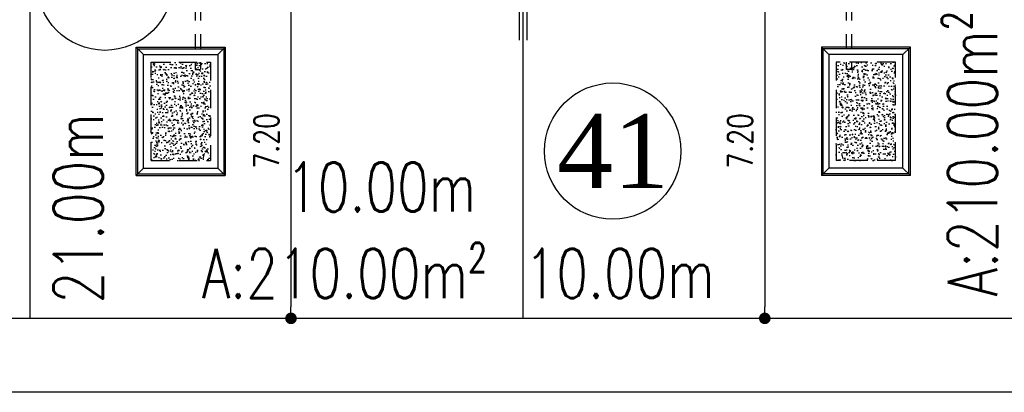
# Model space of a CAD drawing. Header units: millimetres. Extents: x 301 to 1479, y 491 to 1341.
# Tile 213 of 256: x 430 to 450, y 627 to 635. Entities that reach past the tile are written whole.
import ezdxf
from ezdxf.enums import TextEntityAlignment as Align

# ---------------------------------------------------------------- set-up
doc = ezdxf.new("R2010")
doc.units = ezdxf.units.MM
doc.header["$LTSCALE"] = 1.5
doc.header["$MEASUREMENT"] = 0
doc.linetypes.add('HIDDEN', pattern=[0.375, 0.25, -0.125])
doc.linetypes.add('PHANTOM2', pattern=[1.25, 0.625, -0.125, 0.125, -0.125, 0.125, -0.125])
for name, color, linetype in [('AP&SA', 254, 'HIDDEN'), ('Blk', 7, 'Continuous'), ('boundary', 3, 'Continuous'), ('Boundary Wall', 64, 'Continuous'), ('DIM', 6, 'Continuous'), ('Hatch Aggregate', 252, 'Continuous'), ('Kerb', 251, 'Continuous'), ('PVC Pipe 110', 69, 'Continuous'), ('ROAD', 8, 'Continuous'), ('TEXT', 7, 'Continuous'), ('TXTAREA', 10, 'Continuous')]:
    doc.layers.add(name, color=color, linetype=linetype)
doc.styles.add('RS1', font='romans.shx', dxfattribs={"width": 0.75, "height": 0.5})
doc.styles.add('RS2', font='romans.shx', dxfattribs={"width": 0.75, "height": 1})
doc.styles.add('times', font='times.ttf')
doc.dimstyles.new('Souillac5', dxfattribs={"dimscale": 0.5, "dimtxt": 0.5, "dimasz": 0.47, "dimexe": 0, "dimexo": 1, "dimgap": 0.5, "dimtad": 1, "dimzin": 0, "dimdsep": 46, "dimtxsty": 'RS1', "dimblk": 'DOT', "dimcen": 3, "dimse1": 1, "dimse2": 1, "dimclrd": 6, "dimclre": 6, "dimclrt": 7, "dimaunit": 1, "dimadec": 0, "dimazin": 0, "dimtfac": 1, "dimtofl": 0, "dimtmove": 1, "dimatfit": 3, "dimfxl": 1, "dimtolj": 1, "dimtzin": 0, "dimlwe": -1, "dimarcsym": 0})
pattern_1 = [(320, (-33568.45174, 774197.05092), (-0.018825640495, -0.21517805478), [0.0225, -0.2475]), (265, (-33568.45174, 774197.05092), (0.22565764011, 0.041625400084), [0.018, -0.198]), (10.45144446, (-33568.45331, 774197.033), (0.20683199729, -0.17355265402), [0.0191220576, -0.2103426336]), (316.1842, (-33568.39174, 774197.05092), (-0.04965578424, -0.3201723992), [0.03375, -0.37125]), (6.63563549, (-33568.39588, 774197.02424), (0.29223558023, -0.2803985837), [0.0286831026, -0.315514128]), (261.18416399, (-33568.39174, 774197.05092), (0.29223558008, -0.28039858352), [0.027, -0.2970000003]), (291, (-33568.40674, 774197.02092), (-0.1207856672, -0.179072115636), [0.0225, -0.2475]), (236, (-33568.40674, 774197.02092), (0.217545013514, -0.072994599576), [0.018, -0.198]), (341.45144474, (-33568.4168, 774197.006), (0.09675934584, -0.25206671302), [0.019122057, -0.2103426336]), (307.5, (-33568.45174, 774197.05092), (0.0998681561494, -0.003647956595), [0, -0.1956, 0, -0.201, 0, -0.19875]), (277.5, (-33568.45174, 774197.05092), (0.118323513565, -0.078920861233), [0, -0.1146, 0, -0.1911, 0, -0.07575]), (237.5, (-33568.45174, 774197.11782), (-0.00676646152, -0.160146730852), [0, -0.075, 0, -0.234, 0, -0.3105]), (227.5, (-33568.45174, 774197.14782), (0.0300314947, -0.174955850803), [0, -0.0975, 0, -0.1554, 0, -0.2205])]

# ---------------------------------------------------------------- blocks, each defined once
blk = doc.blocks.new('SSSU-D1')
at = {"layer": 'Hatch Aggregate'}
h = blk.add_hatch(dxfattribs=at)
h.set_pattern_fill('AR-CONC', color=256, scale=0.03, angle=-90)
h.set_pattern_definition(pattern_1)
h.paths.add_polyline_path([(0.105, -2), (-1.1, -2), (-1.1, -4), (0.105, -4)])
h = blk.add_hatch(dxfattribs=at)
h.set_pattern_fill('AR-CONC', color=256, scale=0.03, angle=-90)
h.set_pattern_definition(pattern_1)
h.paths.add_polyline_path([(12.795, -2), (14, -2), (14, -4), (12.795, -4)])
at = {"layer": 'AP&SA', "linetype": 'HIDDEN'}
for p, q in [((-1.1, -4), (-1.1, -2)), ((-1.1, -2), (0.105, -2)), ((0.105, -2), (0.105, -4)), ((14, -2), (12.795, -2)), ((12.795, -2), (12.795, -4)), ((14, -4), (14, -2)), ((-1.1, -4), (0.105, -4)), ((14, -4), (12.795, -4))]:
    blk.add_line(p, q, dxfattribs=at)
at = {"layer": 'Boundary Wall', "linetype": 'ByBlock'}
for p, q in [((6.375, -1.555), (6.375, 0)), ((6.525, -1.555), (6.525, 0))]:
    blk.add_line(p, q, dxfattribs=at)
at = {"layer": 'Kerb'}
for p, q in [((-1.4, -4.3), (-1.4, -1.7)), ((-1.4, -1.7), (0.405, -1.7)), ((-1.25, -1.85), (-1.4, -1.7)), ((-1.37, -4.27), (-1.37, -1.73)), ((-1.37, -1.73), (0.375, -1.73)), ((0.255, -1.85), (0.405, -1.7)), ((0.375, -1.73), (0.375, -4.27)), ((0.405, -1.7), (0.405, -4.3)), ((12.495, -1.7), (12.495, -4.3)), ((14.3, -1.7), (12.495, -1.7)), ((12.645, -1.85), (12.495, -1.7)), ((12.525, -1.73), (12.525, -4.27)), ((14.27, -1.73), (12.525, -1.73)), ((14.15, -1.85), (14.3, -1.7)), ((14.27, -4.27), (14.27, -1.73)), ((14.3, -4.3), (14.3, -1.7)), ((-1.25, -4.15), (-1.25, -1.85)), ((-1.25, -1.85), (0.255, -1.85)), ((0.255, -1.85), (0.255, -4.15)), ((14.15, -1.85), (12.645, -1.85)), ((12.645, -1.85), (12.645, -4.15)), ((14.15, -4.15), (14.15, -1.85)), ((-1.25, -4.15), (-1.4, -4.3)), ((-1.25, -4.15), (0.255, -4.15)), ((0.255, -4.15), (0.405, -4.3)), ((12.645, -4.15), (12.495, -4.3)), ((14.15, -4.15), (12.645, -4.15)), ((14.15, -4.15), (14.3, -4.3)), ((-1.4, -4.3), (0.405, -4.3)), ((-1.37, -4.27), (0.375, -4.27)), ((14.3, -4.3), (12.495, -4.3)), ((14.27, -4.27), (12.525, -4.27))]:
    blk.add_line(p, q, dxfattribs=at)
at = {"layer": 'PVC Pipe 110', "linetype": 'PHANTOM2', "ltscale": 1.5}
for p, q in [((-0.205, 0.25), (-0.205, -2.15)), ((-0.095, 0.25), (-0.095, -2.15)), ((12.995, 0.25), (12.995, -2.15)), ((13.105, 0.25), (13.105, -2.15))]:
    blk.add_line(p, q, dxfattribs=at)
at = {"layer": 'PVC Pipe 110', "linetype": 'PHANTOM2', "ltscale": 0.03}
for p, q in [((-0.205, -2.15), (-0.095, -2.15)), ((13.105, -2.15), (12.995, -2.15))]:
    blk.add_line(p, q, dxfattribs=at)
at = {"layer": 'PVC Pipe 110', "linetype": 'PHANTOM2', "ltscale": 2}
for p, q in [((-0.04, -3.963), (-0.013, -3.857)), ((12.94, -3.963), (12.913, -3.857))]:
    blk.add_line(p, q, dxfattribs=at)
blk = doc.blocks.new('_DOT')
at = {"color": 0, "linetype": 'ByBlock'}
blk.add_line((-0.5, 0), (-1, 0), dxfattribs=at)
at = {"color": 0, "linetype": 'ByBlock', "const_width": 0.5}
blk.add_lwpolyline([(-0.25, 0, 1), (0.25, 0, 1)], format="xyb", close=True, dxfattribs=at)
blk = doc.blocks.new('*D153')
at = {"layer": 'DEFPOINTS', "color": 0, "transparency": 16777216}
for p in [(435.036, 635.969), (435.036, 628.769), (435.176, 628.769)]:
    blk.add_point(p, dxfattribs=at)
at = {"layer": 'DIM', "color": 6, "lineweight": -2, "transparency": 16777216}
blk.add_line((435.176, 635.734), (435.176, 629.004), dxfattribs=at)
at = {"layer": 'DIM', "color": 6, "lineweight": -2, "transparency": 16777216, "xscale": 0.235, "yscale": 0.235, "zscale": 0.235}
for p, rotation in [((435.176, 635.969), 90), ((435.176, 628.769), 270)]:
    blk.add_blockref('_DOT', p, dxfattribs=dict(at, rotation=rotation))
at = {"layer": 'DIM', "color": 7, "transparency": 16777216, "insert": (434.676, 632.369), "char_height": 0.5, "attachment_point": 5, "rotation": 90, "style": 'RS1'}
blk.add_mtext('\\A1;7.20', dxfattribs=at)
blk = doc.blocks.new('*D156')
at = {"layer": 'DEFPOINTS', "color": 0, "transparency": 16777216}
for p in [(444.925, 635.969), (444.785, 628.769), (444.925, 628.769)]:
    blk.add_point(p, dxfattribs=at)
at = {"layer": 'DIM', "color": 6, "lineweight": -2, "transparency": 16777216}
blk.add_line((444.785, 635.734), (444.785, 629.004), dxfattribs=at)
at = {"layer": 'DIM', "color": 6, "lineweight": -2, "transparency": 16777216, "xscale": 0.235, "yscale": 0.235, "zscale": 0.235}
for p, rotation in [((444.785, 635.969), 90), ((444.785, 628.769), 270)]:
    blk.add_blockref('_DOT', p, dxfattribs=dict(at, rotation=rotation))
at = {"layer": 'DIM', "color": 7, "transparency": 16777216, "insert": (444.285, 632.369), "char_height": 0.5, "attachment_point": 5, "rotation": 90, "style": 'RS1'}
blk.add_mtext('\\A1;7.20', dxfattribs=at)

msp = doc.modelspace()

# ---------------------------------------------------------------- linework, layer by layer
at = {"layer": 'boundary'}
for p, q in [((429.8876, 628.769), (429.8876, 670.769)), ((439.8876, 628.769), (439.8876, 670.769))]:
    msp.add_line(p, q, dxfattribs=at)
at = {"layer": 'ROAD'}
for p, q in [((489.378, 628.769), (333.9661, 628.769)), ((489.378, 627.269), (333.9181, 627.269))]:
    msp.add_line(p, q, dxfattribs=at)
at = {"layer": 'TXTAREA'}
for centre in [(431.4017, 635.5891), (441.7017, 632.1615)]:
    msp.add_circle(centre, 1.3831, dxfattribs=at)

# ---------------------------------------------------------------- block references
at = {"layer": 'Blk'}
msp.add_blockref('SSSU-D1', (433.4376, 635.969), dxfattribs=at)

# ---------------------------------------------------------------- texts
at = {"layer": 'TEXT', "style": 'RS2', "width": 0.75}
for s, rotation, p in [('A:210.00m²', 89.98956, (449.4971, 629.2142)), ('21.00m', 89.94887, (431.3591, 629.072)), ('10.00m', 0.01044, (435.0767, 630.9333)), ('A:210.00m²', 359.98956, (433.366, 629.1811)), ('10.00m', 0.01044, (439.9154, 629.1818))]:
    msp.add_text(s, height=1, rotation=rotation, dxfattribs=at).set_placement(p)
at = {"layer": 'TXTAREA', "style": 'times'}
msp.add_text('41', height=1.5, dxfattribs=at).set_placement((441.7093, 632.1615), align=Align.MIDDLE_CENTER)

# ---------------------------------------------------------------- dimensions: what is measured, and where the dimension line sits
at = {"layer": 'DIM'}
for base, p1, p2, picture, middle in [((435.1761, 628.769), (435.036, 635.969), (435.036, 628.769), '*D153', (434.6761, 632.369)), ((444.7851, 628.769), (444.9253, 635.969), (444.9253, 628.769), '*D156', (444.2851, 632.369))]:
    dim = msp.add_linear_dim(base=base, p1=p1, p2=p2, angle=270, dimstyle='Souillac5', dxfattribs=at)
    dim.commit()
    dim.dimension.update_dxf_attribs({"geometry": picture, "text_midpoint": middle})

doc.saveas('drawing.dxf')
